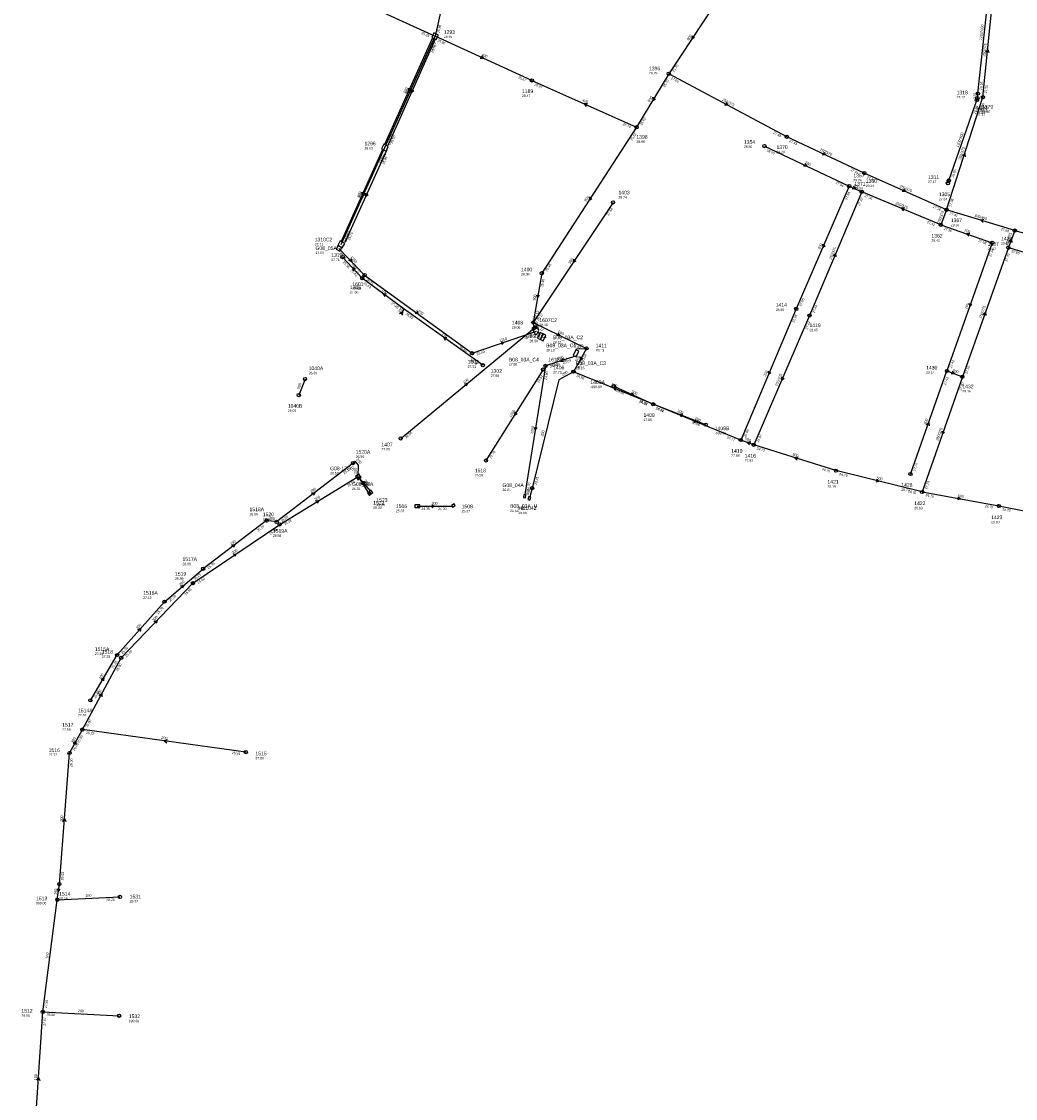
# Model space of a CAD drawing. Header units: metres. Extents: x 179992 to 198392, y 351761 to 369438.
# Tile 123 of 194: x 189935 to 190426, y 361528 to 362059. Entities that reach past the tile are written whole.
import ezdxf

# ---------------------------------------------------------------- set-up
doc = ezdxf.new("R2010")
doc.units = ezdxf.units.M

msp = doc.modelspace()

# ---------------------------------------------------------------- linework, layer by layer
at = {"layer": 'B-WE-RI-DRAINAGE-DRAIN_BETON_300', "linetype": 'Continuous'}
msp.add_lwpolyline([(190130.467, 361819.928), (190147.549, 361819.89)], dxfattribs=at)
at = {"layer": 'B-WE-RI-DRAINAGE-DRAIN_BETON_500', "linetype": 'Continuous'}
msp.add_lwpolyline([(190075.063, 361882.664), (190071.949, 361874.776)], dxfattribs=at)
at = {"layer": 'B-WE-RI-DRAINAGE-RIOOLPUT_INSPECTIEPUT', "linetype": 'Continuous'}
for points in [[(190129.265, 361819.219), (190131.665, 361819.219), (190131.665, 361820.619), (190129.265, 361820.619), (190129.265, 361819.219)], [(190147.306, 361820.339), (190147.806, 361819.473), (190149.105, 361820.223), (190148.605, 361821.089), (190147.306, 361820.339)]]:
    msp.add_lwpolyline(points, dxfattribs=at)
at = {"layer": 'B-WE-RI-DRAINAGE-RIOOLPUT_INSPECTIEPUT'}
for centre in [(190075.06, 361882.66), (190071.95, 361874.78)]:
    msp.add_circle(centre, 0.8, dxfattribs=at)
at = {"layer": 'B-WE-RI-DRAINAGE_STROMINGSRICHTING'}
msp.add_lwpolyline([(190137.57, 361820.63), (190139.01, 361819.91), (190137.57, 361819.19)], dxfattribs=at)
at = {"layer": 'B-WE-RI-GWA-POMPPUT', "linetype": 'Continuous'}
for points in [[(190208.782, 361897.092), (190207.464, 361894.397), (190208.811, 361893.738), (190210.129, 361896.433), (190208.782, 361897.092)], [(190102.764, 361834.236), (190102.485, 361834.625), (190100.886, 361833.42), (190101.167, 361833.033), (190102.764, 361834.236)]]:
    msp.add_lwpolyline(points, dxfattribs=at)
at = {"layer": 'B-WE-RI-GWA-RIOOLLEIDING', "linetype": 'Continuous'}
for points in [[(190122.26, 361853.41), (190188.346, 361907.92)], [(189952.8, 361625.69), (189953.79, 361633.42)], [(189952.8, 361625.69), (189983.7, 361627.09)], [(189945.6, 361570.36), (189952.8, 361625.69)], [(189941.41, 361505.75), (189945.6, 361570.36)], [(189945.6, 361570.36), (189983.29, 361568.43)]]:
    msp.add_lwpolyline(points, dxfattribs=at)
at = {"layer": 'B-WE-RI-GWA-RIOOLLEIDING_BETON_1250', "linetype": 'Continuous'}
for points in [[(190152.11, 362109.67), (190139.24, 362051.88)], [(190099.07, 362070.29), (190139.24, 362051.88)], [(190091.813, 361947.184), (190104.46, 361934)], [(190104.46, 361934), (190157.49, 361895.44)], [(190157.49, 361895.44), (190189.311, 361906.249)], [(190208.481, 361893.914), (190193.741, 361889.191)], [(190193.741, 361889.191), (190183.593, 361825.671)]]:
    msp.add_lwpolyline(points, dxfattribs=at)
at = {"layer": 'B-WE-RI-GWA-RIOOLLEIDING_BETON_1500', "linetype": 'Continuous'}
msp.add_lwpolyline([(190189.9, 361905.799), (190190.731, 361904.842)], dxfattribs=at)
at = {"layer": 'B-WE-RI-GWA-RIOOLLEIDING_BETON_300', "linetype": 'Continuous'}
for points in [[(190227.07, 361969.86), (190187.734, 361910.611)], [(190227.449, 361879.189), (190246.87, 361870.24)], [(190272.795, 361860.16), (190246.87, 361870.24)], [(190062.537, 361810.941), (190101.245, 361834.604)], [(190101.813, 361833.809), (190106.238, 361826.679)], [(190101.813, 361833.809), (190107.163, 361827.579)], [(190019.73, 361781.95), (190062.537, 361810.941)], [(189984.34, 361745.14), (190019.73, 361781.95)], [(189965.16, 361709.69), (189984.34, 361745.14)], [(189958.86, 361698.12), (189965.16, 361709.69)], [(189953.79, 361633.42), (189958.86, 361698.12)]]:
    msp.add_lwpolyline(points, dxfattribs=at)
at = {"layer": 'B-WE-RI-GWA-RIOOLLEIDING_BETON_375', "linetype": 'Continuous'}
for points in [[(190312.8, 362002.28), (190254.59, 362033.36)], [(190351.09, 361984.35), (190312.8, 362002.28)], [(190391.69, 361966.24), (190351.09, 361984.35)], [(190349.86, 361975.14), (190324.04, 361914.02)], [(190388.82, 361958.8), (190349.86, 361975.14)], [(190391.69, 361966.24), (190388.82, 361958.8)], [(190425.37, 361955.99), (190422.18, 361947.6)], [(190422.18, 361947.6), (190399.49, 361883.83)], [(190324.04, 361914.02), (190296.51, 361850.25)], [(190399.49, 361883.83), (190379.61, 361826.97)]]:
    msp.add_lwpolyline(points, dxfattribs=at)
at = {"layer": 'B-WE-RI-GWA-RIOOLLEIDING_BETON_400', "linetype": 'Continuous'}
for points in [[(190187.03, 362030.07), (190139.24, 362051.88)], [(190187.03, 362030.07), (190238.68, 362007)]]:
    msp.add_lwpolyline(points, dxfattribs=at)
at = {"layer": 'B-WE-RI-GWA-RIOOLLEIDING_BETON_450', "linetype": 'Continuous'}
msp.add_lwpolyline([(190425.37, 361955.99), (190496.57, 361936.22)], dxfattribs=at)
at = {"layer": 'B-WE-RI-GWA-RIOOLLEIDING_BETON_500', "linetype": 'Continuous'}
for points in [[(190187.734, 361910.611), (190213.923, 361897.841)], [(190213.923, 361897.841), (190207.608, 361886.338)], [(190246.87, 361870.24), (190207.608, 361886.338)], [(190290.09, 361852.6), (190246.87, 361870.24)], [(190296.51, 361850.25), (190290.09, 361852.6)], [(190337.1, 361837.48), (190296.51, 361850.25)], [(190379.61, 361826.97), (190337.1, 361837.48)], [(190379.61, 361826.97), (190417.5, 361820.05)], [(190417.5, 361820.05), (190459.03, 361811.92)]]:
    msp.add_lwpolyline(points, dxfattribs=at)
at = {"layer": 'B-WE-RI-GWA-RIOOLLEIDING_BETON_800', "linetype": 'Continuous'}
for points in [[(190277.34, 362067.76), (190254.59, 362033.36)], [(190254.59, 362033.36), (190238.68, 362007)], [(190187.152, 361828.86), (190185.976, 361824.556)]]:
    msp.add_lwpolyline(points, dxfattribs=at)
at = {"layer": 'B-WE-RI-GWA-RIOOLLEIDING_BETON_900', "linetype": 'Continuous'}
for points in [[(190138.034, 362051.07), (190114.26, 361998.382)], [(190114.5, 361996.9), (190139.24, 362051.88)], [(190139.364, 362050.451), (190115.704, 361997.708)], [(190238.68, 362007), (190191.88, 361934.94)], [(190113.293, 361996.073), (190092.914, 361950.604)], [(190115.233, 361995.502), (190094.667, 361950.015)], [(190191.88, 361934.94), (190187.734, 361910.611)], [(190188.346, 361907.92), (190187.734, 361910.611)]]:
    msp.add_lwpolyline(points, dxfattribs=at)
at = {"layer": 'B-WE-RI-GWA-RIOOLLEIDING_GVK_375', "linetype": 'Continuous'}
for points in [[(190409.613, 362021.829), (190414.399, 362068.917)], [(190391.69, 361966.24), (190409.613, 362021.829)]]:
    msp.add_lwpolyline(points, dxfattribs=at)
at = {"layer": 'B-WE-RI-GWA-RIOOLLEIDING_GVK_450', "linetype": 'Continuous'}
msp.add_lwpolyline([(190425.37, 361955.99), (190391.69, 361966.24)], dxfattribs=at)
at = {"layer": 'B-WE-RI-GWA-RIOOLLEIDING_GVK_900', "linetype": 'Continuous'}
msp.add_lwpolyline([(190092.93, 361949.13), (190114.5, 361996.9)], dxfattribs=at)
at = {"layer": 'B-WE-RI-GWA-RIOOLLEIDING_PE_90', "linetype": 'Continuous'}
msp.add_lwpolyline([(190208.831, 361897.078), (190209.121, 361897.684), (190213.923, 361897.841)], dxfattribs=at)
at = {"layer": 'B-WE-RI-GWA-RIOOLLEIDING_PVC_200', "linetype": 'Continuous'}
for points in [[(190301.77, 361997.69), (190343.66, 361977.92)], [(190343.66, 361977.92), (190317.5, 361917.3)], [(190343.66, 361977.92), (190349.86, 361975.14)], [(190388.82, 361958.8), (190414.24, 361949.97)], [(190414.24, 361949.97), (190391.9, 361886.67)], [(190422.18, 361947.6), (190485.61, 361928.77)], [(190317.5, 361917.3), (190290.09, 361852.6)], [(190373.86, 361835.83), (190391.9, 361886.67)], [(190391.9, 361886.67), (190399.49, 361883.83)], [(190045.83, 361698.57), (189965.16, 361709.69)]]:
    msp.add_lwpolyline(points, dxfattribs=at)
at = {"layer": 'B-WE-RI-GWA-RIOOLPUT_INSPECTIEPUT', "linetype": 'Continuous'}
for points in [[(190137.584, 362051.28), (190139.85, 362050.224), (190140.907, 362052.49), (190138.641, 362053.546), (190137.584, 362051.28)], [(190115.105, 361995.233), (190116.161, 361997.498), (190113.895, 361998.555), (190112.839, 361996.289), (190115.105, 361995.233)], [(190106.823, 361825.2), (190107.589, 361825.843), (190106.625, 361826.992), (190105.859, 361826.349), (190106.823, 361825.2)], [(190107.741, 361826.116), (190108.507, 361826.759), (190107.543, 361827.908), (190106.777, 361827.265), (190107.741, 361826.116)], [(190183.824, 361824.122), (190184.084, 361825.599), (190183.099, 361825.773), (190182.839, 361824.296), (190183.824, 361824.122)], [(190185.94, 361822.969), (190186.453, 361824.379), (190185.513, 361824.721), (190185, 361823.311), (190185.94, 361822.969)]]:
    msp.add_lwpolyline(points, dxfattribs=at)
at = {"layer": 'B-WE-RI-GWA-RIOOLPUT_INSPECTIEPUT'}
for centre in [(190187.03, 362030.07), (190254.59, 362033.36), (190409.61, 362021.83), (190238.68, 362007), (190312.8, 362002.28), (190301.77, 361997.69), (190351.09, 361984.35), (190343.66, 361977.92), (190349.86, 361975.14), (190227.07, 361969.86), (190391.69, 361966.24), (190388.82, 361958.8), (190425.37, 361955.99), (190414.24, 361949.97), (190422.18, 361947.6), (190191.88, 361934.94), (190104.46, 361934), (190317.5, 361917.3), (190324.04, 361914.02), (190187.73, 361910.61), (190213.92, 361897.84), (190157.49, 361895.44), (190193.74, 361889.19), (190391.9, 361886.67), (190399.49, 361883.83), (190227.45, 361879.19), (190246.87, 361870.24), (190272.8, 361860.16), (190122.26, 361853.41), (190290.09, 361852.6), (190296.51, 361850.25), (190337.1, 361837.48), (190373.86, 361835.83), (190379.61, 361826.97), (190417.5, 361820.05), (190062.54, 361810.94), (190019.73, 361781.95), (189984.34, 361745.14), (189965.16, 361709.69), (189958.86, 361698.12), (190045.83, 361698.57), (189953.79, 361633.42), (189983.7, 361627.09), (189952.8, 361625.69), (189945.6, 361570.36), (189983.29, 361568.43)]:
    msp.add_circle(centre, 0.8, dxfattribs=at)
at = {"layer": 'B-WE-RI-GWA-RIOOLPUT_OVERSTORTPUT', "linetype": 'Continuous'}
for points in [[(190092.18, 361945.814), (190093.18, 361947.546), (190091.448, 361948.546), (190090.448, 361946.814), (190092.18, 361945.814)], [(190091.215, 361948.677), (190093.38, 361947.427), (190094.63, 361949.593), (190092.465, 361950.843), (190091.215, 361948.677)], [(190187.516, 361906.876), (190189.681, 361908.126), (190189.181, 361908.992), (190187.016, 361907.742), (190187.516, 361906.876)], [(190188.85, 361904.54), (190189.513, 361904.921), (190190.386, 361906.902), (190189.765, 361907.955), (190187.6, 361906.705), (190188.85, 361904.54)], [(190191.193, 361902.284), (190192.461, 361905.003), (190191.102, 361905.637), (190189.834, 361902.918), (190191.193, 361902.284)], [(190102.485, 361834.627), (190101.555, 361835.847), (190099.958, 361834.644), (190100.887, 361833.424), (190102.485, 361834.627)]]:
    msp.add_lwpolyline(points, dxfattribs=at)
at = {"layer": 'B-WE-RI-GWA_STROMINGSRICHTING'}
for points in [[(190266.16, 362052.16), (190265.96, 362050.56), (190267.36, 362051.36)], [(190162.12, 362042.23), (190163.14, 362040.97), (190161.53, 362040.92)], [(190411.14, 362044.01), (190412.01, 362045.37), (190412.58, 362043.87)], [(190126.08, 362026.33), (190126.15, 362024.73), (190127.4, 362025.74)], [(190126.8, 362026), (190126.87, 362024.39), (190128.12, 362025.41)], [(190127.47, 362025.69), (190127.53, 362024.08), (190128.78, 362025.1)], [(190246.76, 362021.78), (190246.64, 362020.18), (190248, 362021.04)], [(190214.46, 362018.61), (190212.85, 362018.54), (190213.88, 362017.29)], [(190282.76, 362019.13), (190283.7, 362017.82), (190282.09, 362017.86)], [(190330.95, 361994.58), (190331.95, 361993.32), (190330.34, 361993.27)], [(190399.52, 361992.88), (190400.65, 361994.03), (190400.89, 361992.44)], [(190321.72, 361989.07), (190322.71, 361987.8), (190321.11, 361987.77)], [(190345.66, 361977.88), (190346.76, 361976.53), (190345.02, 361976.46)], [(190103.04, 361974.95), (190103.1, 361973.34), (190104.35, 361974.36)], [(190103.65, 361974.62), (190103.71, 361973.02), (190104.96, 361974.03)], [(190104.89, 361974.37), (190104.95, 361972.76), (190106.2, 361973.77)], [(190215.46, 361972.57), (190215.28, 361970.97), (190216.67, 361971.79)], [(190370.37, 361976.54), (190371.39, 361975.29), (190369.78, 361975.22)], [(190370.95, 361967.08), (190369.34, 361966.97), (190370.39, 361965.75)], [(190410.12, 361961.38), (190408.53, 361961.11), (190409.7, 361960.01)], [(190403.13, 361954.59), (190401.53, 361954.39), (190402.65, 361953.23)], [(190422.49, 361950.61), (190423.77, 361951.79), (190423.95, 361950.06)], [(190330.49, 361949.22), (190330.58, 361947.61), (190331.81, 361948.65)], [(190097.66, 361942.13), (190098.14, 361940.59), (190096.62, 361941.13)], [(190207.6, 361941.83), (190207.4, 361940.24), (190208.8, 361941.04)], [(190335.73, 361943.53), (190336.95, 361944.58), (190337.05, 361942.97)], [(190189.34, 361924.32), (190189.81, 361922.78), (190190.76, 361924.07)], [(190402.87, 361919.92), (190403.07, 361918.32), (190404.23, 361919.44)], [(190130.23, 361916.15), (190130.97, 361914.72), (190129.39, 361914.98)], [(190409.67, 361914.6), (190410.83, 361915.71), (190411.03, 361914.12)], [(190189.15, 361907.92), (190188.04, 361909.27), (190187.63, 361907.57)], [(190199.85, 361905.5), (190200.83, 361904.23), (190199.22, 361904.21)], [(190171.81, 361901.06), (190173.4, 361900.84), (190172.27, 361899.7)], [(190202.26, 361892.68), (190201.11, 361891.55), (190202.7, 361891.31)], [(190210.83, 361893.7), (190210.77, 361892.09), (190212.09, 361893.01)], [(190303.69, 361886.56), (190303.79, 361884.95), (190305.02, 361886)], [(190310.18, 361883.74), (190310.28, 361882.14), (190311.51, 361883.17)], [(190394.51, 361886.53), (190395.7, 361885.25), (190393.96, 361885.07)], [(190153.73, 361880.3), (190155.3, 361880.66), (190154.65, 361879.19)], [(190228.84, 361878.41), (190227.24, 361878.29), (190228.3, 361877.08)], [(190236.15, 361875.97), (190237.16, 361874.71), (190235.55, 361874.66)], [(190261.44, 361865.35), (190259.83, 361865.2), (190260.91, 361864.01)], [(190267.42, 361862.63), (190268.48, 361861.42), (190266.87, 361861.3)], [(190381.72, 361860.13), (190382.88, 361861.25), (190383.08, 361859.65)], [(190188.18, 361858.97), (190188.67, 361857.43), (190189.61, 361858.74)], [(190389.35, 361857), (190389.55, 361855.4), (190390.7, 361856.52)], [(190295.03, 361851.62), (190293.3, 361851.42), (190294.5, 361850.16)], [(190318.39, 361844.12), (190316.8, 361843.86), (190317.96, 361842.75)], [(190103.87, 361831.98), (190104.03, 361830.24), (190102.54, 361831.16)], [(190104.06, 361832.39), (190104.49, 361830.69), (190102.88, 361831.37)], [(190357.13, 361833.27), (190358.35, 361832.22), (190356.78, 361831.87)], [(190397.27, 361824.48), (190398.55, 361823.51), (190397.01, 361823.06)], [(190080.29, 361822.64), (190081.89, 361822.77), (190081.04, 361821.41)], [(190039.54, 361796.23), (190041.13, 361796.45), (190040.34, 361795.04)], [(190000.52, 361763.01), (190002.04, 361763.55), (190001.56, 361762.01)], [(189973.43, 361726.49), (189974.75, 361727.42), (189974.7, 361725.81)], [(189960.69, 361702.98), (189962.01, 361703.91), (189961.95, 361702.3)], [(190007.02, 361704.65), (190005.49, 361704.13), (190006.82, 361703.22)], [(189955.49, 361664.39), (189956.33, 361665.77), (189956.93, 361664.28)], [(189952.72, 361631.2), (189953.29, 361629.55), (189954.27, 361631)], [(189942.69, 361536.66), (189943.51, 361538.05), (189944.13, 361536.57)]]:
    msp.add_lwpolyline(points, dxfattribs=at)
at = {"layer": 'B-WE-RI-HWA-RIOOLLEIDING_PVC_200', "linetype": 'Continuous'}
for points in [[(190098.745, 361841.22), (190060.989, 361812.177)], [(190101.245, 361834.604), (190101.404, 361840.253), (190099.878, 361842.15), (190098.745, 361841.22)], [(190056.105, 361812.842), (190024.731, 361789.083)], [(190060.989, 361812.177), (190056.105, 361812.842)], [(190005.744, 361772.797), (190024.731, 361789.083)], [(190005.744, 361772.797), (189982.321, 361746.521)], [(189969.096, 361724.122), (189982.321, 361746.521)]]:
    msp.add_lwpolyline(points, dxfattribs=at)
at = {"layer": 'B-WE-RI-HWA-RIOOLLEIDING_PVC_315', "linetype": 'Continuous'}
for points in [[(190406.602, 362020.403), (190406.917, 362021.352)], [(190406.917, 362021.352), (190407.179, 362023.55)], [(190392.338, 361979.301), (190392.81, 361980.724)]]:
    msp.add_lwpolyline(points, dxfattribs=at)
at = {"layer": 'B-WE-RI-HWA-RIOOLPUT_INSPECTIEPUT'}
for centre in [(190406.92, 362021.35), (190407.18, 362023.55), (190392.34, 361979.3), (190392.81, 361980.72), (190098.74, 361841.22), (190056.11, 361812.84), (190060.99, 361812.18), (190024.73, 361789.08), (190005.74, 361772.8), (189982.32, 361746.52), (189969.1, 361724.12)]:
    msp.add_circle(centre, 0.8, dxfattribs=at)
at = {"layer": 'B-WE-RI-HWA_STROMINGSRICHTING'}
for points in [[(190078.29, 361826.39), (190079.87, 361826.7), (190079.16, 361825.25)], [(190038.84, 361800.67), (190040.42, 361800.96), (190039.7, 361799.52)], [(190013.68, 361780.55), (190015.24, 361780.94), (190014.61, 361779.46)], [(189992.54, 361759.06), (189994.03, 361759.66), (189993.61, 361758.1)], [(189974.36, 361734.45), (189975.71, 361735.32), (189975.6, 361733.72)]]:
    msp.add_lwpolyline(points, dxfattribs=at)
at = {"layer": 'B-WE-RI-PERSLEIDING-POMPPUT'}
msp.add_circle((190187.15, 361828.86), 0.8, dxfattribs=at)
at = {"layer": 'B-WE-RI-PERSLEIDING-RIOOLPUT_INSPECTIEPUT'}
msp.add_circle((190207.61, 361886.34), 0.8, dxfattribs=at)
at = {"layer": 'B-WE-RI-PERSLEIDING_PVC_200', "linetype": 'Continuous'}
msp.add_lwpolyline([(190207.608, 361886.338), (190200.272, 361882.344), (190187.152, 361828.86)], dxfattribs=at)
at = {"layer": 'B-WE-RI-RIOOLLEIDING_GVK_1250', "linetype": 'Continuous'}
msp.add_lwpolyline([(190192.547, 361887.347), (190164.359, 361842.494)], dxfattribs=at)
at = {"layer": 'B-WE-RI-RIOOLPUT_INSPECTIEPUT'}
for centre in [(190192.55, 361887.35), (190164.36, 361842.49)]:
    msp.add_circle(centre, 0.8, dxfattribs=at)
at = {"layer": 'B-WE-RI-RIOOLPUT_OVERSTORTPUT', "linetype": 'Continuous'}
msp.add_lwpolyline([(190192.66, 361901.596), (190193.928, 361904.315), (190192.568, 361904.949), (190191.301, 361902.23), (190192.66, 361901.596)], dxfattribs=at)
at = {"layer": 'B-WE-RI-SWA-RIOOLLEIDING_PE_600', "linetype": 'Continuous'}
for points in [[(190407.179, 362023.55), (190413.659, 362084.409)], [(190392.81, 361980.724), (190406.602, 362020.403)]]:
    msp.add_lwpolyline(points, dxfattribs=at)
at = {"layer": 'B-WE-RI-SWA-RIOOLPUT_INSPECTIEPUT'}
msp.add_circle((190406.6, 362020.4), 0.8, dxfattribs=at)
at = {"layer": 'B-WE-RI-VWA-POMPPUT'}
msp.add_circle((190093.56, 361942.91), 0.8, dxfattribs=at)
at = {"layer": 'B-WE-RI-VWA-RIOOLLEIDING', "linetype": 'Continuous'}
for points in [[(190103.3, 361932.43), (190093.56, 361942.91)], [(190124.02, 361917.16), (190103.3, 361932.43)], [(190122.47, 361914.8), (190124.02, 361917.16)], [(190162.82, 361889.51), (190124.02, 361917.16)]]:
    msp.add_lwpolyline(points, dxfattribs=at)
at = {"layer": 'B-WE-RI-VWA-RIOOLPUT_INSPECTIEPUT'}
for centre in [(190103.3, 361932.43), (190162.82, 361889.51)]:
    msp.add_circle(centre, 0.8, dxfattribs=at)
at = {"layer": 'B-WE-RI-VWA_STROMINGSRICHTING'}
for points in [[(190099.94, 361937.11), (190098.43, 361937.67), (190098.88, 361936.13)], [(190115.25, 361924.52), (190113.66, 361924.79), (190114.39, 361923.36)], [(190121.74, 361915.1), (190123.24, 361915.98), (190123.04, 361914.25)], [(190145.01, 361903.09), (190143.42, 361903.33), (190144.17, 361901.91)]]:
    msp.add_lwpolyline(points, dxfattribs=at)
at = {"layer": 'B-WE-RI_STROMINGSRICHTING'}
msp.add_lwpolyline([(190178.61, 361866.52), (190178.45, 361864.92), (190179.83, 361865.76)], dxfattribs=at)

# ---------------------------------------------------------------- texts
at = {"layer": 'B-WE-RI-DRAINAGE_AFM'}
for s, rotation, p in [('500', 68.46, (190072.2, 361877.57)), ('300', -0.13, (190137.45, 361820.69))]:
    msp.add_text(s, height=1.3, rotation=rotation, dxfattribs=at).set_placement(p)
at = {"layer": 'B-WE-RI-DRAINAGE_BOB'}
for s, p in [('24.35', (190132.46, 361818.12)), ('24.30', (190140.75, 361818.11))]:
    msp.add_text(s, height=1.2, rotation=-0.13, dxfattribs=at).set_placement(p)
at = {"layer": 'B-WE-RI-DRAINAGE_PUTDEKSELNIVEAU'}
for s, p in [('26.00', (190076.86, 361885.07)), ('26.00', (190066.55, 361866.49)), ('25.37', (190119.91, 361816.99)), ('25.37', (190152.35, 361816.87))]:
    msp.add_text(s, height=1.2, dxfattribs=at).set_placement(p)
at = {"layer": 'B-WE-RI-DRAINAGE_PUTNUMMER'}
for s, p in [('1040A', (190076.86, 361887.11)), ('1040B', (190066.55, 361868.53)), ('1506', (190119.91, 361819.03)), ('1508', (190152.35, 361818.91))]:
    msp.add_text(s, height=1.8, dxfattribs=at).set_placement(p)
at = {"layer": 'B-WE-RI-GWA_AFM'}
for s, rotation, p in [('800', 56.52, (190264.46, 362049.68)), ('250/375', 84.2, (190410.85, 362041.83)), ('400', -24.53, (190162.04, 362042.33)), ('900', 65.71, (190124.79, 362023.6)), ('900', 65.77, (190125.52, 362023.26)), ('900', 65.84, (190126.18, 362022.98)), ('400', -24.07, (190211.76, 362019.87)), ('800', 58.89, (190245.16, 362019.25)), ('250/375', -28.1, (190280.84, 362020.22)), ('250/375', -25.09, (190328.97, 361995.55)), ('250/375', 72.13, (190398.8, 361990.8)), ('200', -25.26, (190321.65, 361989.17)), ('200', -24.15, (190345.66, 361977.87)), ('250/375', -24.04, (190368.38, 361977.46)), ('900', 65.86, (190101.76, 361972.23)), ('900', 65.7, (190102.37, 361971.91)), ('900', 65.67, (190103.6, 361971.67)), ('900', 57, (190213.78, 361970.08)), ('250/375', -22.75, (190366.29, 361969.09)), ('250/375', 68.91, (190388.21, 361959.41)), ('300/450', -16.93, (190405.27, 361962.93)), ('200', -19.16, (190400.32, 361955.61)), ('250/375', 69.18, (190421.76, 361948.65)), ('200', 66.66, (190329.24, 361946.5)), ('250/375', 67.1, (190334.81, 361941.55)), ('1250', -46.19, (190097.27, 361942.63)), ('300', 56.42, (190205.9, 361939.37)), ('900', 80.33, (190188.78, 361921.38)), ('200', 70.56, (190401.81, 361917.1)), ('1250', -36.02, (190129.74, 361916.57)), ('250/375', 70.41, (190408.87, 361912.54)), ('900', -77.19, (190188.46, 361910.95)), ('1250', 18.76, (190171.19, 361900.93)), ('500', -25.99, (190199.76, 361905.61)), ('90', 1.87, (190210.44, 361898.5)), ('1250', 17.77, (190198.89, 361891.68)), ('500', 61.23, (190209.33, 361891.09)), ('200', -20.51, (190394.49, 361886.51)), ('160', 39.52, (190153.6, 361880.26)), ('200', 67.04, (190302.47, 361883.8)), ('250/375', 66.65, (190308.13, 361879.09)), ('500', -22.29, (190226.09, 361879.6)), ('300', -24.74, (190236.06, 361876.08)), ('300', -21.25, (190258.66, 361866.48)), ('500', -22.2, (190267.34, 361862.72)), ('200', 70.46, (190381.62, 361860.04)), ('1250', 80.92, (190187.57, 361855.5)), ('250/375', 70.73, (190387.61, 361852.23)), ('500', -20.1, (190292.1, 361852.7)), ('500', -17.46, (190315.56, 361845.09)), ('500', -13.89, (190357.03, 361833.35)), ('300', -58.18, (190103.87, 361831.97)), ('300', -49.35, (190104.06, 361832.38)), ('300', 31.44, (190080.16, 361822.63)), ('800', 74.72, (190185.4, 361825.42)), ('500', -10.35, (190397.17, 361824.55)), ('300', 34.11, (190039.41, 361796.21)), ('300', 46.13, (190000.39, 361762.95)), ('300', 61.58, (189973.31, 361726.4)), ('300', 61.43, (189960.58, 361702.9)), ('200', -7.85, (190004.06, 361705.12)), ('300', 85.52, (189955.43, 361664.28)), ('160', 82.7, (189952.32, 361628.1)), ('160', 2.59, (189966.65, 361627.09)), ('160', 82.59, (189948.23, 361596.57)), ('200', -2.93, (189962.91, 361570.28)), ('160', 86.29, (189942.63, 361536.55))]:
    msp.add_text(s, height=1.3, rotation=rotation, dxfattribs=at).set_placement(p)
at = {"layer": 'B-WE-RI-GWA_BOB'}
for s, rotation, p in [('25.85', 77.44, (190141.43, 362053.44)), ('25.85', -24.62, (190132.31, 362053.08)), ('25.78', 65.71, (190136.88, 362044.13)), ('25.72', 65.77, (190138.09, 362044.94)), ('25.78', 65.84, (190138.22, 362043.51)), ('25.85', -24.53, (190140.31, 362049.41)), ('25.70', 56.52, (190257.19, 362034.04)), ('25.67', -24.53, (190180.1, 362031.26)), ('27.60', -28.1, (190255.51, 362030.83)), ('25.67', -24.07, (190188.12, 362027.61)), ('25.70', 58.89, (190252.62, 362026.61)), ('27.25', 84.2, (190411.61, 362023.64)), ('27.25', 72.13, (190409.24, 362014.8)), ('25.62', 58.89, (190241.25, 362007.78)), ('25.74', -24.07, (190231.74, 362008.13)), ('27.43', -28.1, (190305.95, 362003.89)), ('25.70', 65.71, (190116.72, 361999.46)), ('25.70', 65.77, (190116.96, 361997.99)), ('25.70', 65.84, (190118.16, 361998.8)), ('25.62', 57, (190236.49, 362000.32)), ('27.43', -25.09, (190313.85, 361999.8)), ('25.81', 65.7, (190113.34, 361989.96)), ('28.00', -25.26, (190302.81, 361995.21)), ('25.81', 65.86, (190112.15, 361989.13)), ('25.81', 65.67, (190114.07, 361988.56)), ('27.41', -25.09, (190344.17, 361985.6)), ('27.94', -25.26, (190336.74, 361979.19)), ('27.41', -24.04, (190352.18, 361981.89)), ('27.94', 66.66, (190342.62, 361970.96)), ('27.36', -22.75, (190351.01, 361972.71)), ('27.54', 56.42, (190224.81, 361963.2)), ('27.42', 67.1, (190348.87, 361968.18)), ('27.36', -24.04, (190384.75, 361967.37)), ('27.36', 72.13, (190394.02, 361967.59)), ('27.41', -16.93, (190393.08, 361963.94)), ('27.42', -22.75, (190381.85, 361959.77)), ('27.36', -19.16, (190390.12, 361956.44)), ('27.88', -16.93, (190418.34, 361956.25)), ('25.78', 65.86, (190095.37, 361951.69)), ('25.73', 65.7, (190095.39, 361950.21)), ('25.78', 65.67, (190097.13, 361951.1)), ('27.58', -19.16, (190407.23, 361950.5)), ('27.58', 70.56, (190413.67, 361942.96)), ('27.80', -16.53, (190423.59, 361945.31)), ('25.25', -46.19, (190091.9, 361944.49)), ('27.45', 70.41, (190421.6, 361940.59)), ('25.21', -46.19, (190098.45, 361937.66)), ('25.46', 57, (190194.48, 361935.64)), ('25.21', -36.02, (190105.02, 361931.37)), ('25.46', 80.33, (190192.51, 361927.93)), ('27.56', 66.66, (190319.95, 361918.42)), ('27.44', 67.1, (190326.48, 361915.16)), ('25.12', 80.33, (190189.84, 361912.28)), ('25.12', 56.42, (190190.34, 361911.28)), ('27.56', 67.04, (190316.5, 361910.34)), ('25.12', -25.99, (190188.74, 361908.12)), ('27.44', 66.65, (190323, 361907.06)), ('25.02', 18.76, (190183.45, 361902.36)), ('26.54', 39.52, (190184.25, 361902.2)), ('25.09', -36.02, (190150.93, 361897.98)), ('25.04', -25.99, (190207.02, 361899.2)), ('25.09', 18.76, (190159.96, 361894.38)), ('25.04', 61.23, (190212.23, 361891.01)), ('24.88', 17.77, (190196.19, 361888.09)), ('25.09', 17.77, (190202.55, 361890.12)), ('24.88', 61.23, (190210.15, 361887.22)), ('27.42', 70.56, (190394.26, 361887.96)), ('27.50', 70.41, (190401.86, 361885.11)), ('24.90', 80.92, (190194.45, 361882.19)), ('24.86', -22.29, (190208.78, 361883.91)), ('27.42', 70.46, (190391.32, 361879.66)), ('26.86', -24.74, (190228.51, 361876.72)), ('27.40', 70.73, (190398.94, 361876.82)), ('24.91', -22.29, (190239.9, 361871.15)), ('26.80', -24.74, (190239.94, 361871.45)), ('24.91', -22.2, (190248.04, 361867.82)), ('26.80', -21.25, (190248.08, 361867.84)), ('26.86', -21.25, (190265.8, 361860.95)), ('26.55', 39.52, (190124.95, 361853.29)), ('26.88', 67.04, (190292.53, 361853.74)), ('26.87', 66.65, (190298.96, 361851.37)), ('24.77', -22.2, (190283.11, 361853.5)), ('24.72', -17.46, (190297.88, 361847.93)), ('27.74', 70.46, (190376.23, 361837.11)), ('24.79', -17.46, (190330.07, 361837.8)), ('24.79', -13.89, (190338.61, 361835.25)), ('25.00', 31.44, (190096.38, 361829.52)), ('24.70', 80.92, (190185.69, 361827.36)), ('27.23', 70.73, (190381.97, 361828.26)), ('24.76', -13.89, (190372.58, 361826.85)), ('24.76', -10.35, (190381.25, 361824.84)), ('24.72', -10.35, (190410.49, 361819.5)), ('24.72', -11.08, (190419.12, 361817.9)), ('25.08', 31.44, (190065.18, 361810.45)), ('25.08', 34.11, (190057.92, 361805.64)), ('25.40', 34.11, (190022.4, 361781.58)), ('25.56', 46.13, (190016.31, 361775.8)), ('25.80', 46.13, (189987.02, 361745.33)), ('25.80', 61.58, (189982.69, 361738.3)), ('25.90', 61.58, (189967.69, 361710.59)), ('25.90', 61.43, (189963.49, 361702.86)), ('26.23', -7.85, (189966.9, 361707.63)), ('26.00', 61.43, (189961.4, 361699.02)), ('26.54', -7.85, (190038.85, 361697.72)), ('26.00', 85.52, (189960.12, 361691.2)), ('26.68', 85.52, (189955.74, 361635.27)), ('28.20', 2.59, (189976.99, 361624.98)), ('27.56', 82.59, (189947.64, 361572.11)), ('28.08', -2.93, (189947.51, 361568.46)), ('27.57', 86.29, (189946.96, 361563.46))]:
    msp.add_text(s, height=1.2, rotation=rotation, dxfattribs=at).set_placement(p)
at = {"layer": 'B-WE-RI-GWA_PUTDEKSELNIVEAU'}
for s, p in [('28.45', (190143.55, 362051.04)), ('29.25', (190244.8, 362033.03)), ('28.47', (190182.12, 362021.88)), ('29.46', (190409.11, 362014.12)), ('28.96', (190238.6, 361999.26)), ('28.03', (190104.39, 361995.99)), ('29.50', (190291.66, 361996.78)), ('29.26', (190307.74, 361994.16)), ('29.26', (190345.69, 361980.23)), ('29.24', (190351.81, 361977.49)), ('28.74', (190229.75, 361971.8)), ('29.34', (190346.18, 361976.16)), ('29.30', (190393.79, 361958.09)), ('29.45', (190384.22, 361950.48)), ('27.71', (190079.84, 361948.6)), ('29.27', (190411.94, 361946.38)), ('29.27', (190418.59, 361949.06)), ('27.71', (190088.02, 361940.94)), ('28.08', (190181.67, 361933.8)), ('27.63', (190098.37, 361926.59)), ('28.96', (190307.35, 361916.31)), ('28.08', (190177.17, 361907.59)), ('28.09', (190190.71, 361908.8)), ('28.95', (190324.04, 361906.28)), ('28.09', (190185.87, 361900.87)), ('28.13', (190194.1, 361896.33)), ('28.13', (190218.51, 361896.3)), ('27.51', (190155.31, 361888.22)), ('27.80', (190175.66, 361889.34)), ('28.15', (190208.82, 361887.57)), ('29.14', (190381.63, 361885.37)), ('-999.99', (190215.86, 361878.2)), ('29.16', (190399.49, 361876.09)), ('27.86', (190242.11, 361861.98)), ('-999.99', (190277.25, 361855.42)), ('27.80', (190112.77, 361847.45)), ('27.88', (190285.41, 361844.31)), ('27.93', (190292.07, 361841.87)), ('26.52', (190087.47, 361835.65)), ('26.52', (190098.22, 361827.93)), ('28.19', (190332.9, 361829.03)), ('28.73', (190369.34, 361827.48)), ('25.33', (190108.71, 361818.72)), ('25.33', (190110.25, 361820.06)), ('25.55', (190176.28, 361817.1)), ('28.63', (190375.73, 361818.43)), ('26.37', (190054.23, 361812.97)), ('25.55', (190180.33, 361816.1)), ('29.00', (190413.7, 361811.5)), ('26.99', (190010.88, 361783.59)), ('27.25', (189974.75, 361745.09)), ('27.59', (189955.2, 361709.08)), ('27.77', (189948.51, 361696.58)), ('27.99', (190050.58, 361694.96)), ('28.29', (189953.71, 361625.68)), ('999.00', (189942.29, 361623.42)), ('29.77', (189988.5, 361624.32)), ('28.55', (189935.07, 361567.92)), ('999.00', (189988.08, 361565.24))]:
    msp.add_text(s, height=1.2, dxfattribs=at).set_placement(p)
at = {"layer": 'B-WE-RI-GWA_PUTNUMMER'}
for s, p in [('1293', (190143.55, 362053.08)), ('1396', (190244.8, 362035.07)), ('1189', (190182.12, 362023.92)), ('1379', (190409.11, 362016.16)), ('1296', (190104.39, 361998.03)), ('1398', (190238.6, 362001.3)), ('1354', (190291.66, 361998.82)), ('1370', (190307.74, 361996.2)), ('1357', (190345.69, 361982.27)), ('1371', (190346.18, 361978.2)), ('1360', (190351.81, 361979.53)), ('1403', (190229.75, 361973.84)), ('1367', (190393.79, 361960.13)), ('1310C2', (190079.84, 361950.64)), ('1362', (190384.22, 361952.52)), ('1426', (190418.59, 361951.1)), ('1437', (190411.94, 361948.42)), ('1310', (190088.02, 361942.98)), ('1400', (190181.67, 361935.84)), ('1601', (190098.37, 361928.63)), ('1414', (190307.35, 361918.35)), ('1408', (190177.17, 361909.63)), ('1607C2', (190190.71, 361910.84)), ('1419', (190324.04, 361908.32)), ('1607C1', (190185.87, 361902.91)), ('B08_03A_C1', (190194.1, 361898.37)), ('1411', (190218.51, 361898.34)), ('B08_03A_C4', (190175.66, 361891.38)), ('1602', (190155.31, 361890.26)), ('B08_03A_C3', (190208.82, 361889.61)), ('1430', (190381.63, 361887.41)), ('1409A', (190215.86, 361880.24)), ('1432', (190399.49, 361878.13)), ('1409', (190242.11, 361864.02)), ('1409B', (190277.25, 361857.46)), ('1407', (190112.77, 361849.49)), ('1410', (190285.41, 361846.35)), ('1416', (190292.07, 361843.91)), ('G08-17OS', (190087.47, 361837.69)), ('G08_03A', (190098.22, 361829.97)), ('1421', (190332.9, 361831.07)), ('1428', (190369.34, 361829.52)), ('1523', (190110.25, 361822.1)), ('1522', (190108.71, 361820.76)), ('B08_03A_U', (190176.28, 361819.14)), ('HE1042', (190180.33, 361818.14)), ('1422', (190375.73, 361820.47)), ('1520', (190054.23, 361815.01)), ('1423', (190413.7, 361813.54)), ('1519', (190010.88, 361785.63)), ('1518', (189974.75, 361747.13)), ('1517', (189955.2, 361711.12)), ('1516', (189948.51, 361698.62)), ('1515', (190050.58, 361697)), ('1513', (189942.29, 361625.46)), ('1514', (189953.71, 361627.72)), ('1531', (189988.5, 361626.36)), ('1512', (189935.07, 361569.96)), ('1532', (189988.08, 361567.28))]:
    msp.add_text(s, height=1.8, dxfattribs=at).set_placement(p)
at = {"layer": 'B-WE-RI-HWA_AFM'}
for s, rotation, p in [('315', 83.2, (190406.08, 362020.97)), ('200', -51.19, (190100.26, 361842.9)), ('200', 88.39, (190100.5, 361835.9)), ('200', 37.57, (190078.15, 361826.37)), ('200', -7.75, (190057.11, 361813.49)), ('200', 37.14, (190038.7, 361800.65)), ('200', 40.62, (190013.54, 361780.5)), ('200', 48.29, (189992.42, 361759.02)), ('200', 59.44, (189974.23, 361734.37))]:
    msp.add_text(s, height=1.3, rotation=rotation, dxfattribs=at).set_placement(p)
at = {"layer": 'B-WE-RI-HWA_BOB'}
for s, rotation, p in [('25.15', 37.57, (190094.45, 361835.65)), ('25.20', 37.57, (190063.67, 361811.97)), ('25.20', 37.14, (190051.77, 361807.3)), ('25.25', 37.14, (190027.41, 361788.86)), ('25.25', 40.62, (190020.74, 361783.29)), ('25.30', 40.62, (190008.43, 361772.73)), ('25.30', 48.29, (190002.56, 361766.52)), ('25.35', 48.29, (189985, 361746.82)), ('25.35', 59.44, (189980.41, 361739.75)), ('25.40', 59.44, (189971.66, 361724.93))]:
    msp.add_text(s, height=1.2, rotation=rotation, dxfattribs=at).set_placement(p)
at = {"layer": 'B-WE-RI-HWA_PUTDEKSELNIVEAU'}
for s, p in [('27.17', (190396.65, 362021.19)), ('29.40', (190406.42, 362013.64)), ('27.17', (190382.54, 361979.43)), ('27.84', (190387.9, 361970.92)), ('26.55', (190100.07, 361843.79)), ('26.66', (190047.66, 361815.44)), ('26.56', (190059.19, 361804.79)), ('26.98', (190014.58, 361790.83)), ('27.10', (189995.21, 361774.21)), ('27.28', (189971.29, 361746.47)), ('27.57', (189963.02, 361716.17))]:
    msp.add_text(s, height=1.2, dxfattribs=at).set_placement(p)
at = {"layer": 'B-WE-RI-HWA_PUTNUMMER'}
for s, p in [('1318', (190396.65, 362023.23)), ('1307', (190406.42, 362015.68)), ('1311', (190382.54, 361981.47)), ('1305', (190387.9, 361972.96)), ('1520A', (190100.07, 361845.83)), ('1518A', (190047.66, 361817.48)), ('1519A', (190059.19, 361806.83)), ('1517A', (190014.58, 361792.87)), ('1516A', (189995.21, 361776.25)), ('1515A', (189971.29, 361748.51)), ('1514A', (189963.02, 361718.21))]:
    msp.add_text(s, height=1.8, dxfattribs=at).set_placement(p)
at = {"layer": 'B-WE-RI-PERSLEIDING_AFM'}
for rotation, p in [(28.57, (190202.19, 361884.28)), (76.22, (190192.59, 361854.28))]:
    msp.add_text('200', height=1.3, rotation=rotation, dxfattribs=at).set_placement(p)
at = {"layer": 'B-WE-RI-PERSLEIDING_BOB'}
msp.add_text('23.41', height=1.2, rotation=76.22, dxfattribs=at).set_placement((190189.38, 361830.37))
at = {"layer": 'B-WE-RI-PERSLEIDING_PUTDEKSELNIVEAU'}
for s, p in [('27.73', (190197.5, 361885.43)), ('26.81', (190172.51, 361827.4))]:
    msp.add_text(s, height=1.2, dxfattribs=at).set_placement(p)
at = {"layer": 'B-WE-RI-PERSLEIDING_PUTNUMMER'}
for s, p in [('1406', (190197.5, 361887.47)), ('G08_04A', (190172.51, 361829.44))]:
    msp.add_text(s, height=1.8, dxfattribs=at).set_placement(p)
at = {"layer": 'B-WE-RI-SWA_AFM'}
for rotation, p in [(83.92, (190409.21, 362049.93)), (70.83, (190397.61, 361996.88))]:
    msp.add_text('1200*600', height=1.3, rotation=rotation, dxfattribs=at).set_placement(p)
at = {"layer": 'B-WE-RI-SWA_BOB'}
for rotation, p in [(83.92, (190409.18, 362025.35)), (70.83, (190406.07, 362013.39)), (70.83, (190395.17, 361982.02))]:
    msp.add_text('26.85', height=1.2, rotation=rotation, dxfattribs=at).set_placement(p)
at = {"layer": 'B-WE-RI-SWA_PUTDEKSELNIVEAU'}
msp.add_text('27.17', height=1.2, dxfattribs=at).set_placement((190406.6, 362012.66))
at = {"layer": 'B-WE-RI-SWA_PUTNUMMER'}
msp.add_text('1317', height=1.8, dxfattribs=at).set_placement((190406.6, 362014.7))
at = {"layer": 'B-WE-RI-VWA_AFM'}
for rotation, p in [(-47.1, (190097.95, 361939.34)), (-36.39, (190112.87, 361926.35)), (56.7, (190121.74, 361915.08)), (-35.47, (190142.61, 361904.89))]:
    msp.add_text('200', height=1.3, rotation=rotation, dxfattribs=at).set_placement(p)
at = {"layer": 'B-WE-RI-VWA_BOB'}
for s, rotation, p in [('25.56', -47.1, (190093.6, 361940.22)), ('25.63', -47.1, (190097.35, 361936.19)), ('25.63', -36.39, (190103.84, 361929.79)), ('25.85', -36.39, (190117.48, 361919.75)), ('25.85', -35.47, (190124.6, 361914.53)), ('26.28', -35.47, (190156.24, 361891.99))]:
    msp.add_text(s, height=1.2, rotation=rotation, dxfattribs=at).set_placement(p)
at = {"layer": 'B-WE-RI-VWA_PUTDEKSELNIVEAU'}
for s, p in [('27.69', (190080.21, 361944.38)), ('27.60', (190097.21, 361925.02)), ('27.68', (190166.7, 361883.75))]:
    msp.add_text(s, height=1.2, dxfattribs=at).set_placement(p)
at = {"layer": 'B-WE-RI-VWA_PUTNUMMER'}
for s, p in [('G08_05A', (190080.21, 361946.42)), ('1306', (190097.21, 361927.06)), ('1302', (190166.7, 361885.79))]:
    msp.add_text(s, height=1.8, dxfattribs=at).set_placement(p)
at = {"layer": 'B-WE-RI_AFM'}
msp.add_text('1250', height=1.3, rotation=57.85, dxfattribs=at).set_placement((190176.68, 361863.57))
at = {"layer": 'B-WE-RI_BOB'}
for s, p in [('24.84', (190190.45, 361880.63)), ('23.78', (190166.95, 361843.23))]:
    msp.add_text(s, height=1.2, rotation=57.85, dxfattribs=at).set_placement(p)
at = {"layer": 'B-WE-RI_PUTDEKSELNIVEAU'}
for s, p in [('28.12', (190197.41, 361900.32)), ('-999.99', (190195.16, 361889.33)), ('26.55', (190158.86, 361834.63))]:
    msp.add_text(s, height=1.2, dxfattribs=at).set_placement(p)
at = {"layer": 'B-WE-RI_PUTNUMMER'}
for s, p in [('B08_03A_C2', (190197.41, 361902.36)), ('1618SM', (190195.16, 361891.37)), ('1618', (190158.86, 361836.67))]:
    msp.add_text(s, height=1.8, dxfattribs=at).set_placement(p)

doc.saveas('drawing.dxf')
